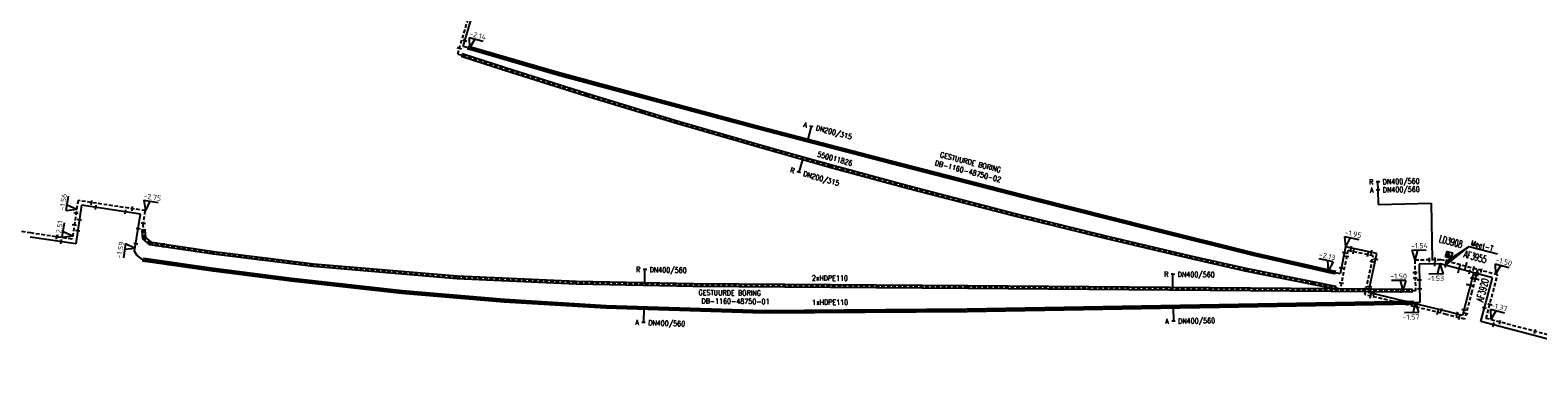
# Model space of a CAD drawing. Header units: millimetres. Extents: x 0 to 118318689, y 0 to 490460760.
# Tile 91 of 117: x 116185229 to 116446525, y 487666983 to 487728935. Entities that reach past the tile are written whole.
import ezdxf
from ezdxf.enums import TextEntityAlignment as Align

# ---------------------------------------------------------------- set-up
doc = ezdxf.new("R2010")
doc.units = ezdxf.units.MM
doc.header["$LTSCALE"] = 200
doc.linetypes.add('HIDDEN2', pattern=[4.7625, 3.175, -1.5875])
doc.layers.get('0').update_dxf_attribs({"color": 8})
for name, color, linetype in [('WT-C-AFSLUITER', 7, 'Continuous'), ('WT-C-kastLD', 7, 'Continuous'), ('WT-C-mof', 7, 'Continuous'), ('WT-I-diam', 7, 'Continuous'), ('WT-I-info', 7, 'Continuous'), ('WT-I-NAP', 7, 'Continuous'), ('WT-L-aanvoer', 6, 'Continuous'), ('WT-L-MANTELBUIS', 6, 'Continuous'), ('WT-L-retour', 6, 'HIDDEN2')]:
    doc.layers.add(name, color=color, linetype=linetype)
doc.styles.add('DIN17', font='ROMANS.SHX', dxfattribs={"width": 0.9})
doc.styles.add('ISOCP', font='ISOCP.SHX')

# ---------------------------------------------------------------- blocks, each defined once
blk = doc.blocks.new('LR-mof')
at = {"color": 0, "linetype": 'ByBlock', "lineweight": -2}
blk.add_line((0, -0.75), (0, 0.75), dxfattribs=at)
blk = doc.blocks.new('nap1')
at = {"color": 0, "linetype": 'Continuous'}
for p, q in [((-1, 3.5), (0, 0)), ((-1, 3.5), (4, 3.5)), ((1, 3.5), (0, 0))]:
    blk.add_line(p, q, dxfattribs=at)
at = {"color": 0, "linetype": 'Continuous', "style": 'ISOCP'}
for tag, p in [('*1', (1.7, 5)), ('*2', (4, 1.5))]:
    blk.add_attdef(tag, text='', height=1.8, dxfattribs=at).set_placement(p, align=Align.MIDDLE)
blk = doc.blocks.new('nap2')
at = {"color": 0, "linetype": 'Continuous'}
for p, q in [((1, 3.5), (-4, 3.5)), ((-1, 3.5), (0, 0)), ((1, 3.5), (0, 0))]:
    blk.add_line(p, q, dxfattribs=at)
at = {"color": 0, "linetype": 'Continuous', "style": 'ISOCP'}
for tag, p in [('*1', (-1.5, 5)), ('*2', (-4, 1.5))]:
    blk.add_attdef(tag, text='', height=1.8, dxfattribs=at).set_placement(p, align=Align.MIDDLE)
blk = doc.blocks.new('LR-AFS')
at = {"color": 0, "lineweight": -3, "const_width": 0.7}
blk.add_lwpolyline([(0, -1.5), (0, 1.5)], dxfattribs=at)
at = {"color": 7, "linetype": 'ByBlock', "lineweight": -2, "style": 'DIN17', "width": 0.9}
blk.add_attdef('*1', text='', height=2.5, dxfattribs=at).set_placement((0, 5), align=Align.MIDDLE)
at = {"color": 0, "linetype": 'ByBlock', "lineweight": -2, "style": 'DIN17', "width": 0.3, "flags": 1}
for tag, p in [('*2', (2.5, 1.5)), ('OCODE', (-7.5, -2.5)), ('ST', (-7.5, -5)), ('VCODE', (-2.5, -5)), ('NCODE', (-2.5, -2.5)), ('NIVO', (2.5, -5)), ('BC', (2.5, -2.5)), ('IMM', (7.5, -5)), ('RK', (7.5, -2.5)), ('VERTR', (-7.5, -10)), ('FABR', (-7.5, -7.5)), ('OPBLEN', (-2.5, -10)), ('TYPE', (-2.5, -7.5)), ('OPBOUW', (2.5, -7.5)), ('HULPST', (2.5, -10)), ('VERLSP', (7.5, -10)), ('BEDIEN', (7.5, -7.5)), ('BORDL', (-7.5, -15)), ('DEKM', (-7.5, -12.5)), ('PDATUM', (-2.5, -12.5)), ('BORDX', (-2.5, -15)), ('BORDY', (2.5, -15)), ('OPM', (2.5, -12.5)), ('BORDZ', (7.5, -15)), ('BORD', (7.5, -12.5))]:
    blk.add_attdef(tag, text='', height=1.8, dxfattribs=at).set_placement(p, align=Align.MIDDLE)
blk = doc.blocks.new('LR-kastLD')
at = {"color": 0, "linetype": 'ByBlock', "lineweight": -3}
blk.add_line((-1, 1), (1, -1), dxfattribs=at)
blk.add_lwpolyline([(-1, -1), (-1, 1), (1, 1), (1, -1)], close=True, dxfattribs=at)
blk.add_solid([(-1, 1), (-1, -1), (1, -1)], dxfattribs=at)
at = {"color": 7, "linetype": 'ByBlock', "lineweight": -3, "style": 'DIN17', "width": 0.7}
for tag, p in [('*1', (0, 5)), ('*2', (0, -5))]:
    blk.add_attdef(tag, text='', height=2.5, dxfattribs=at).set_placement(p, align=Align.MIDDLE)
at = {"color": 0, "linetype": 'ByBlock', "lineweight": -2, "style": 'DIN17', "width": 0.3, "flags": 1}
for tag, p in [('OCODE', (4.5, 1.25)), ('NCODE', (9.5, 1.25)), ('BC', (14.5, 1.25)), ('RK', (19.5, 1.25)), ('ST', (4.5, -1.25)), ('VCODE', (9.5, -1.25)), ('NIVO', (14.5, -1.25)), ('IMM', (19.5, -1.25))]:
    blk.add_attdef(tag, text='', height=1.8, dxfattribs=at).set_placement(p, align=Align.MIDDLE)
blk = doc.blocks.new('LR-hyp')
at = {"color": 7, "linetype": 'ByBlock', "lineweight": -3, "style": 'DIN17', "width": 0.9}
blk.add_attdef('*1', text='', height=1.8, dxfattribs=at).set_placement((0, 0), align=Align.MIDDLE)
at = {"color": 7, "linetype": 'ByBlock', "lineweight": -2, "style": 'DIN17', "width": 0.9, "flags": 1}
blk.add_attdef('*2', text='', height=1.8, dxfattribs=at).set_placement((0, -5), align=Align.MIDDLE)
blk = doc.blocks.new('LR-DIAB2')
at = {"color": 0, "linetype": 'Continuous', "lineweight": -3}
blk.add_line((0, 5), (0, 7.8), dxfattribs=at)
at = {"color": 0, "lineweight": -3}
blk.add_line((0, 0), (0, 5), dxfattribs=at)
for points in [[(0.61, 7.8), (0, 7.8), (-0.61, 7.8)], [(0.61, 5), (0, 5), (-0.61, 5)]]:
    blk.add_lwpolyline(points, dxfattribs=at)
at = {"color": 1, "lineweight": -3, "style": 'DIN17', "width": 0.9}
for tag, p in [('*1', (-1.61, 7.8)), ('*2', (-1.61, 5.02))]:
    blk.add_attdef(tag, text='', height=1.8, dxfattribs=at).set_placement(p, align=Align.MIDDLE_RIGHT)
for tag, p in [('*11', (1.61, 7.8)), ('*12', (1.61, 5))]:
    blk.add_attdef(tag, text='', height=1.8, dxfattribs=at).set_placement(p, align=Align.MIDDLE_LEFT)
blk = doc.blocks.new('LR-DIAB1')
at = {"color": 0, "lineweight": -3}
blk.add_line((0, 0), (0, 5), dxfattribs=at)
blk.add_lwpolyline([(0.61, 5), (0, 5), (-0.61, 5)], dxfattribs=at)
at = {"color": 1, "lineweight": -3, "style": 'DIN17', "width": 0.9}
blk.add_attdef('*1', text='', height=1.8, dxfattribs=at).set_placement((-1.61, 5), align=Align.MIDDLE_RIGHT)
blk.add_attdef('*11', text='', height=1.8, dxfattribs=at).set_placement((1.61, 5), align=Align.MIDDLE_LEFT)
blk = doc.blocks.new('LR-DIAO1')
at = {"color": 0, "lineweight": -3}
blk.add_line((0, 0), (0, -5), dxfattribs=at)
blk.add_lwpolyline([(0.61, -5), (0, -5), (-0.61, -5)], dxfattribs=at)
at = {"color": 1, "lineweight": -3, "style": 'DIN17', "width": 0.9}
blk.add_attdef('*1', text='', height=1.8, dxfattribs=at).set_placement((-1.61, -5), align=Align.MIDDLE_RIGHT)
blk.add_attdef('*11', text='', height=1.8, dxfattribs=at).set_placement((1.61, -5), align=Align.MIDDLE_LEFT)

msp = doc.modelspace()

# ---------------------------------------------------------------- linework, layer by layer
at = {"layer": 'WT-I-diam'}
for p, q in [((116418887, 487698755), (116428033, 487698944)), ((116428033, 487698944), (116428235, 487689150))]:
    msp.add_line(p, q, dxfattribs=at)
at = {"layer": 'WT-I-info', "lineweight": -3}
for p, q in [((116430452, 487688198, -2266), (116434626, 487691470)), ((116430730, 487688908), (116434626, 487691470)), ((116434626, 487691470), (116439520, 487690167))]:
    msp.add_line(p, q, dxfattribs=at)
at = {"layer": 'WT-L-aanvoer', "lineweight": -3}
for p, q in [((116260265, 487726123), (116262818, 487734742)), ((116261922, 487725686), (116260265, 487726123)), ((116264748, 487724857), (116261922, 487725686)), ((116276669, 487721402), (116264748, 487724857)), ((116291147, 487717487), (116276669, 487721402)), ((116311812, 487711978), (116291147, 487717487)), ((116334384, 487706064), (116311812, 487711978)), ((116359043, 487699728), (116334384, 487706064)), ((116194130, 487698611), (116193122, 487691907)), ((116204372, 487697070), (116194130, 487698611)), ((116379466, 487694578), (116359043, 487699728)), ((116203337, 487690640), (116204372, 487697070)), ((116397328, 487690147), (116379466, 487694578)), ((116193122, 487691907), (116185233, 487693094)), ((116203701, 487689981), (116203337, 487690640)), ((116413186, 487691377), (116412263, 487686729)), ((116418624, 487690255), (116413186, 487691377)), ((116204751, 487689176), (116203701, 487689981)), ((116216776, 487687445), (116204751, 487689176)), ((116412263, 487686729), (116397328, 487690147)), ((116417162, 487683503), (116418624, 487690255)), ((116429617, 487688459), (116425936, 487688383)), ((116425936, 487688383), (116426072, 487681757)), ((116432864, 487687598), (116429617, 487688459)), ((116230305, 487685702), (116216776, 487687445)), ((116249470, 487683575), (116230305, 487685702)), ((116438676, 487686056), (116432864, 487687598)), ((116435390, 487686928), (116434829, 487684746)), ((116436670, 487678495), (116438676, 487686056)), ((116267195, 487682082), (116249470, 487683575)), ((116430787, 487680202), (116417162, 487683503)), ((116434587, 487683804), (116433458, 487679501)), ((116434829, 487684746), (116434587, 487683804)), ((116284821, 487681000), (116267195, 487682082)), ((116312104, 487680148), (116284821, 487681000)), ((116347406, 487680409), (116312104, 487680148)), ((116426072, 487681757), (116347406, 487680409)), ((116433458, 487679501), (116430787, 487680202)), ((116480080, 487666983), (116436670, 487678495))]:
    msp.add_line(p, q, dxfattribs=at)
at = {"layer": 'WT-L-MANTELBUIS', "lineweight": -3}
for points in [[(116407397, 487684897), (116395817, 487687212), (116385983, 487689438), (116371282, 487692897), (116355798, 487696713), (116337460, 487701463), (116323783, 487705170), (116314059, 487707892), (116296840, 487712888), (116281519, 487717525), (116267464, 487721970), (116260122, 487724336), (116260275, 487724812), (116267616, 487722446), (116281667, 487718003), (116296982, 487713367), (116314196, 487708373), (116323916, 487705652), (116337588, 487701946), (116355921, 487697198), (116371399, 487693383), (116386096, 487689925), (116395921, 487687701), (116407495, 487685387), (116411433, 487684598), (116411335, 487684107)], [(116261168, 487725626), (116261296, 487726110), (116261989, 487725927), (116276736, 487721643), (116291212, 487717729), (116311876, 487712220), (116334447, 487706306), (116359105, 487699970), (116379527, 487694821), (116397386, 487690390), (116411344, 487687196), (116411232, 487686708), (116397270, 487689903), (116379405, 487694336), (116358981, 487699486), (116334321, 487705822), (116311748, 487711736), (116291083, 487717246), (116276601, 487721162), (116261856, 487725445)]]:
    msp.add_lwpolyline(points, close=True, dxfattribs=at)
for points, elevation in [([(116204770, 487692773), (116204619, 487694238), (116205117, 487694289), (116205246, 487693029), (116206202, 487692242), (116217057, 487690621), (116234345, 487688483), (116259225, 487686390), (116279859, 487685432), (116300132, 487685063), (116347753, 487684689), (116424705, 487684051), (116424701, 487683551), (116347749, 487684189), (116300125, 487684563), (116279843, 487684932), (116259192, 487685891), (116234293, 487687986), (116216989, 487690126), (116205991, 487691768), (116204770, 487692773)], -3087), ([(116249691, 487683827), (116267411, 487682335), (116285030, 487681253), (116312305, 487680401), (116347600, 487680662), (116424853, 487681986), (116424862, 487681486), (116347608, 487680162), (116312299, 487679901), (116285007, 487680753), (116267375, 487681836), (116249643, 487683330), (116230473, 487685457), (116216940, 487687200), (116204837, 487688943), (116204908, 487689438), (116217007, 487687696), (116230532, 487685953), (116249691, 487683827)], -2826)]:
    msp.add_lwpolyline(points, dxfattribs=dict(at, elevation=elevation))
at = {"layer": 'WT-L-retour', "lineweight": -3}
for p, q in [((116259331, 487724783), (116262468, 487735374)), ((116259331, 487724783), (116260199, 487724574)), ((116260199, 487724574), (116267540, 487722208)), ((116267540, 487722208), (116275634, 487719617)), ((116275634, 487719617), (116281593, 487717764)), ((116281593, 487717764), (116291309, 487714802)), ((116291309, 487714802), (116296911, 487713128)), ((116296911, 487713128), (116305600, 487710578)), ((116185348, 487693804), (116093717, 487709665)), ((116305600, 487710578), (116314127, 487708132)), ((116314127, 487708132), (116323849, 487705411)), ((116323849, 487705411), (116337524, 487701705)), ((116337524, 487701705), (116355860, 487696955)), ((116193526, 487699430), (116192517, 487692726)), ((116205192, 487697674), (116193526, 487699430)), ((116204811, 487695142), (116205192, 487697674)), ((116355860, 487696955), (116371340, 487693140)), ((116192517, 487692726), (116185340, 487693806)), ((116205046, 487692854), (116204811, 487695142)), ((116206090, 487691994), (116205046, 487692854)), ((116216939, 487690374), (116206090, 487691994)), ((116371340, 487693140), (116386040, 487689681)), ((116413590, 487690768), (116412272, 487684132)), ((116418011, 487689856), (116413590, 487690768)), ((116234234, 487688235), (116216939, 487690374)), ((116259124, 487686141), (116234234, 487688235)), ((116386040, 487689681), (116395869, 487687457)), ((116416553, 487683121), (116418011, 487689856)), ((116429704, 487689181), (116425201, 487689088)), ((116425201, 487689088), (116425310, 487683796)), ((116434028, 487688034), (116429704, 487689181)), ((116439556, 487686568), (116434028, 487688034)), ((116279767, 487685183), (116259124, 487686141)), ((116395869, 487687457), (116407446, 487685142)), ((116435654, 487685889), (116435086, 487683676)), ((116436067, 487687493), (116435654, 487685889)), ((116437551, 487679007), (116439556, 487686568)), ((116300044, 487684814), (116279767, 487685183)), ((116347667, 487684439), (116300044, 487684814)), ((116425310, 487683796), (116347667, 487684439)), ((116407446, 487685142), (116411415, 487684346)), ((116411415, 487684346), (116412272, 487684132)), ((116430661, 487679703), (116416553, 487683121)), ((116435086, 487683676), (116433826, 487678873)), ((116433826, 487678873), (116430661, 487679703)), ((116479563, 487667865), (116437551, 487679007))]:
    msp.add_line(p, q, dxfattribs=at)

# ---------------------------------------------------------------- block references
at = {"layer": 'WT-C-AFSLUITER', "linetype": 'Continuous'}
ref = msp.add_blockref('LR-AFS', (116432864, 487687598), dxfattribs=dict(at, xscale=499.9999999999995, yscale=499.9999999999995, zscale=499.9999999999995, rotation=345.1467000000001))
ref.add_attrib('*1', 'AF3955', dxfattribs={"layer": '0', "color": 7, "linetype": 'ByBlock', "lineweight": -2, "height": 1250, "rotation": 345.1467, "style": 'DIN17', "width": 0.65}).set_placement((116435688, 487689659), align=Align.MIDDLE)
for p, xscale, yscale, zscale, rotation in [((116434028, 487688034), 499.9999999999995, 499.9999999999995, 499.9999999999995, 345.1467000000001), ((116435654, 487685889), 500, 500, 500, 75.5817)]:
    msp.add_blockref('LR-AFS', p, dxfattribs=dict(at, xscale=xscale, yscale=yscale, zscale=zscale, rotation=rotation))
ref = msp.add_blockref('LR-AFS', (116434829, 487684746), dxfattribs=dict(at, xscale=500, yscale=500, zscale=500, rotation=75.5817))
ref.add_attrib('*1', 'AF3920', dxfattribs={"layer": '0', "color": 7, "linetype": 'ByBlock', "lineweight": -2, "height": 1250, "rotation": 75.5817, "style": 'DIN17', "width": 0.65}).set_placement((116436941, 487683905), align=Align.MIDDLE)
at = {"layer": 'WT-C-kastLD', "linetype": 'Continuous'}
ref = msp.add_blockref('LR-kastLD', (116431150, 487690014), dxfattribs=dict(at, xscale=500.0000000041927, yscale=500.0000000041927, zscale=500.0000000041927, rotation=345.146675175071))
ref.add_attrib('*1', 'LD3908', dxfattribs={"layer": '0', "color": 7, "linetype": 'ByBlock', "lineweight": -3, "height": 1250, "rotation": 345.14668, "style": 'DIN17', "width": 0.65}).set_placement((116431452, 487692303), align=Align.MIDDLE)
at = {"layer": 'WT-C-mof', "lineweight": -3}
for p, xscale, yscale, zscale, rotation in [((116260549, 487727082), 500, 500, 500, 73.50037126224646), ((116259615, 487725742), 500.0000000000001, 500.0000000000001, 500.0000000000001, 73.5003712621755), ((116261232, 487725868), 500.0000000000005, 500.0000000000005, 500.0000000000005, 345.2154560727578), ((116414165, 487691175), 499.9999999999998, 499.9999999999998, 499.9999999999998, 348.3415162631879), ((116414569, 487690566), 500, 500, 500, 348.3415162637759), ((116417645, 487690457), 499.9999999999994, 499.9999999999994, 499.9999999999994, 168.3415162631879), ((116412991, 487690396), 500.0000000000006, 500.0000000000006, 500.0000000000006, 258.7640695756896), ((116413395, 487689787), 499.9999999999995, 499.9999999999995, 499.9999999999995, 258.7640695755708), ((116417031, 487690058), 500, 500, 500, 168.3415162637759), ((116417799, 487688878), 500, 500, 500, 257.7845226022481), ((116418412, 487689277), 500, 500, 500, 257.7845226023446), ((116428617, 487688438), 500.0000000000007, 500.0000000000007, 500.0000000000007, 181.1813963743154), ((116428704, 487689160), 500.0000000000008, 500.0000000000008, 500.0000000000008, 181.1813963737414), ((116430584, 487688202), 500, 500, 500, 345.1466751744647), ((116430670, 487688924), 499.9999999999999, 499.9999999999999, 499.9999999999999, 345.1466751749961), ((116435390, 487687672), 500.0000000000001, 500.0000000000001, 500.0000000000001, 345.146675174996), ((116411288, 487686952), 500.0000000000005, 500.0000000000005, 500.0000000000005, 167.1100039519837), ((116412457, 487687710), 500.0000000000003, 500.0000000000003, 500.0000000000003, 78.76406957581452), ((116434713, 487687107), 500, 500, 500, 345.1466751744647), ((116435141, 487685959), 499.9999999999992, 499.9999999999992, 499.9999999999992, 255.58171591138), ((116435818, 487686524), 500.0000000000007, 500.0000000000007, 500.0000000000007, 255.581715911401), ((116436066, 487686748), 500, 500, 500, 345.1466751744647), ((116436744, 487687314), 500.0000000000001, 500.0000000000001, 500.0000000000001, 345.146675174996), ((116412467, 487685113), 499.9999999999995, 499.9999999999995, 499.9999999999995, 78.76406957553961), ((116416764, 487684099), 500.0000000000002, 500.0000000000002, 500.0000000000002, 77.78452260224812), ((116417374, 487684481), 499.9999999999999, 499.9999999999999, 499.9999999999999, 77.78452260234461), ((116417525, 487682886), 500, 500, 500, 346.3791273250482), ((116418134, 487683268), 500, 500, 500, 346.3791273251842), ((116432491, 487679755), 499.9999999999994, 499.9999999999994, 499.9999999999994, 165.3065562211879), ((116433712, 487680469), 500.0000000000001, 500.0000000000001, 500.0000000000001, 75.30655622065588), ((116432859, 487679126), 499.9999999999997, 499.9999999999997, 499.9999999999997, 165.30655622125), ((116434080, 487679840), 499.9999999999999, 499.9999999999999, 499.9999999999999, 75.30655622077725)]:
    msp.add_blockref('LR-mof', p, dxfattribs=dict(at, xscale=xscale, yscale=yscale, zscale=zscale, rotation=rotation))
at = {"layer": 'WT-C-mof', "linetype": 'Continuous', "lineweight": -3}
for p, xscale, yscale, zscale, rotation in [((116260199, 487724574), 500.0000000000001, 500.0000000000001, 500.0000000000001, 342.1354), ((116202936, 487698014), 499.9999999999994, 499.9999999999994, 499.9999999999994, 351.4429), ((116193194, 487697228), 499.9999999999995, 499.9999999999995, 499.9999999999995, 81.44290000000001), ((116193748, 487696067), 499.9999999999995, 499.9999999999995, 499.9999999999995, 81.44290000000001), ((116201734, 487697467), 499.9999999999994, 499.9999999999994, 499.9999999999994, 351.4429), ((116189850, 487693127), 499.9999999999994, 499.9999999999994, 499.9999999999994, 351.4429), ((116192889, 487695177, -2514), 499.9999999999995, 499.9999999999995, 499.9999999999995, 81.44290000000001), ((116193465, 487694186), 499.9999999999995, 499.9999999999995, 499.9999999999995, 81.44290000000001), ((116203959, 487694498), 499.9999999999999, 499.9999999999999, 499.9999999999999, 80.8548), ((116204856, 487695445), 499.9999999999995, 499.9999999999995, 499.9999999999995, 81.44290000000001), ((116204891, 487694365), 500.0000000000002, 500.0000000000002, 500.0000000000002, 275.8661), ((116190612, 487692284), 499.9999999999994, 499.9999999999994, 499.9999999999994, 351.4429), ((116203548, 487691947), 499.9999999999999, 499.9999999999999, 499.9999999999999, 80.8548), ((116207040, 487691852), 499.9999999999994, 499.9999999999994, 499.9999999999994, 351.5065), ((116208419, 487691646), 499.9999999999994, 499.9999999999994, 499.9999999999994, 351.5065), ((116205328, 487689093), 500.0000000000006, 500.0000000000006, 500.0000000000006, 351.8079), ((116209267, 487688526), 500.0000000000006, 500.0000000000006, 500.0000000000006, 351.8079), ((116427731, 487689140), 500, 500, 500, 1.1814), ((116425244, 487686974), 499.9999999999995, 499.9999999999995, 499.9999999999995, 271.1814), ((116425264, 487686003), 499.9999999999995, 499.9999999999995, 499.9999999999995, 271.1814), ((116425991, 487685683), 499.9999999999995, 499.9999999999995, 499.9999999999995, 271.1814), ((116411415, 487684346), 499.9999999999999, 499.9999999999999, 499.9999999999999, 345.9661), ((116422780, 487683817), 500, 500, 500, 359.5251), ((116426023, 487684159), 499.9999999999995, 499.9999999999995, 499.9999999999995, 271.1814), ((116423737, 487681717), 499.9999999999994, 499.9999999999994, 499.9999999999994, 0.9815999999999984), ((116429182, 487680061), 500, 500, 500, 346.3791), ((116429798, 487680442), 500, 500, 500, 346.3791), ((116437282, 487680802), 499.9999999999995, 499.9999999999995, 499.9999999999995, 75.1467), ((116438191, 487681419), 499.9999999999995, 499.9999999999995, 499.9999999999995, 75.1467), ((116438840, 487677920), 499.9999999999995, 499.9999999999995, 499.9999999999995, 345.1467), ((116439974, 487678364), 499.9999999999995, 499.9999999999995, 499.9999999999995, 345.1467), ((116446031, 487676758), 499.9999999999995, 499.9999999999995, 499.9999999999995, 345.1467)]:
    msp.add_blockref('LR-mof', p, dxfattribs=dict(at, xscale=xscale, yscale=yscale, zscale=zscale, rotation=rotation))
at = {"layer": 'WT-C-mof', "linetype": 'Continuous'}
for p, xscale, yscale, zscale, rotation in [((116195871, 487699077), 500, 500, 500, 351.4428669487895), ((116196603, 487698239), 500.0000000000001, 500.0000000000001, 500.0000000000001, 351.4428669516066)]:
    msp.add_blockref('LR-mof', p, dxfattribs=dict(at, xscale=xscale, yscale=yscale, zscale=zscale, rotation=rotation))
at = {"layer": 'WT-I-diam', "linetype": 'Continuous'}
for name, p, xscale, yscale, zscale, rotation, values in [('LR-DIAB1', (116320007, 487709831), 500, 500, 500, 345.3191392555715, {'*1': 'A', '*11': 'DN200/315'}), ('LR-DIAO1', (116319139, 487706729), 500, 500, 500, 344.3638932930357, {'*1': 'R', '*11': 'DN200/315'}), ('LR-DIAB2', (116418887, 487698755), 500.0000000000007, 500.0000000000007, 500.0000000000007, 1.181396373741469, {'*1': 'R', '*11': 'DN400/560', '*2': 'A', '*12': 'DN400/560'}), ('LR-DIAB1', (116291732, 487684965), 500, 500, 500, 358.9569941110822, {'*1': 'R', '*11': 'DN400/560'}), ('LR-DIAB1', (116383272, 487684144), 500, 500, 500, 359.5251243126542, {'*1': 'R', '*11': 'DN400/560'}), ('LR-DIAO1', (116291602, 487680788), 500, 500, 500, 358.2118575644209, {'*1': 'A', '*11': 'DN400/560'}), ('LR-DIAO1', (116383325, 487681024), 500, 500, 500, 0.9816444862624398, {'*1': 'A', '*11': 'DN400/560'})]:
    msp.add_blockref(name, p, dxfattribs=dict(at, xscale=xscale, yscale=yscale, zscale=zscale, rotation=rotation)).add_auto_attribs(values)
at = {"layer": 'WT-I-info', "linetype": 'Continuous'}
ref = msp.add_blockref('LR-hyp', (116324753, 487703513), dxfattribs=dict(at, xscale=500.0000000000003, yscale=500.0000000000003, zscale=500.0000000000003, rotation=344.8350747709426))
ref.add_attrib('*1', '550011826', dxfattribs={"layer": '0', "color": 7, "linetype": 'ByBlock', "lineweight": -3, "height": 900, "rotation": 344.83507, "style": 'DIN17', "width": 0.9}).set_placement((116324700, 487706665), align=Align.MIDDLE)
for p, xscale, yscale, zscale, rotation, values in [((116347752, 487704491), 500.0000000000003, 500.0000000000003, 500.0000000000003, 345.5894707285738, {'*1': 'DB-1160-48750-02'}), ((116307463, 487681978), 500.0000000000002, 500.0000000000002, 500.0000000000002, 359.5493662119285, {'*1': 'DB-1160-48750-01'})]:
    msp.add_blockref('LR-hyp', p, dxfattribs=dict(at, xscale=xscale, yscale=yscale, zscale=zscale, rotation=rotation)).add_auto_attribs(values)
at = {"layer": 'WT-I-NAP', "linetype": 'Continuous'}
ref = msp.add_blockref('nap1', (116261344, 487725839), dxfattribs=dict(at, xscale=500, yscale=500, zscale=500, rotation=345.2154560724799))
ref.add_attrib('*1', '-2.14', dxfattribs={"layer": '0', "color": 1, "linetype": 'Continuous', "height": 900, "rotation": 345.21546, "style": 'ISOCP'}).set_placement((116262804, 487728039), align=Align.MIDDLE)
ref = msp.add_blockref('nap1', (116193303, 487697950), dxfattribs=dict(at, xscale=500, yscale=500, zscale=500, rotation=81.44286694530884))
ref.add_attrib('*1', '-1.56', dxfattribs={"layer": '0', "color": 1, "linetype": 'Continuous', "height": 900, "rotation": 81.44287, "style": 'ISOCP'}).set_placement((116190957, 487699163), align=Align.MIDDLE)
ref = msp.add_blockref('nap1', (116205192, 487697674), dxfattribs=dict(at, xscale=499.9999999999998, yscale=499.9999999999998, zscale=499.9999999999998, rotation=351.4428669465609))
ref.add_attrib('*1', '-2.75', dxfattribs={"layer": '0', "color": 1, "linetype": 'Continuous', "height": 900, "rotation": 351.44287, "style": 'ISOCP'}).set_placement((116206405, 487700020), align=Align.MIDDLE)
ref = msp.add_blockref('nap1', (116192604, 487693302), dxfattribs=dict(at, xscale=499.9999999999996, yscale=499.9999999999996, zscale=499.9999999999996, rotation=81.44286694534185))
ref.add_attrib('*1', '-2.51', dxfattribs={"layer": '0', "color": 1, "linetype": 'Continuous', "height": 900, "rotation": 81.44287, "style": 'ISOCP'}).set_placement((116190258, 487694515), align=Align.MIDDLE)
ref = msp.add_blockref('nap1', (116413186, 487691377), dxfattribs=dict(at, xscale=499.9999999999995, yscale=499.9999999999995, zscale=499.9999999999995, rotation=348.7640695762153))
ref.add_attrib('*1', '-1.95', dxfattribs={"layer": '0', "color": 1, "linetype": 'Continuous', "height": 900, "rotation": 348.76407, "style": 'ISOCP'}).set_placement((116414507, 487693663), align=Align.MIDDLE)
ref = msp.add_blockref('nap2', (116203428, 487691202), dxfattribs=dict(at, xscale=500.0000000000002, yscale=500.0000000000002, zscale=500.0000000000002, rotation=80.8547798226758))
ref.add_attrib('*1', '-1.59', dxfattribs={"layer": '0', "color": 1, "linetype": 'Continuous', "height": 900, "rotation": 80.85478, "style": 'ISOCP'}).set_placement((116200841, 487690859), align=Align.MIDDLE)
ref = msp.add_blockref('nap2', (116410189, 487687203), dxfattribs=dict(at, xscale=500.0000000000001, yscale=500.0000000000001, zscale=500.0000000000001, rotation=347.1100039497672))
ref.add_attrib('*1', '-2.13', dxfattribs={"layer": '0', "color": 1, "linetype": 'Continuous', "height": 900, "rotation": 347.11, "style": 'ISOCP'}).set_placement((116410016, 487689808), align=Align.MIDDLE)
ref = msp.add_blockref('nap1', (116425201, 487689088), dxfattribs=dict(at, xscale=500, yscale=500, zscale=500, rotation=1.181396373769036))
ref.add_attrib('*1', '-1.54', dxfattribs={"layer": '0', "color": 1, "linetype": 'Continuous', "height": 900, "rotation": 1.1814, "style": 'ISOCP'}).set_placement((116426000, 487691605), align=Align.MIDDLE)
ref = msp.add_blockref('nap1', (116429617, 487688459), dxfattribs=dict(at, xscale=499.9999999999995, yscale=499.9999999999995, zscale=499.9999999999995, rotation=181.181396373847))
ref.add_attrib('*1', '-1.53', dxfattribs={"layer": '0', "color": 1, "linetype": 'Continuous', "height": 900, "rotation": 1.1814, "style": 'ISOCP'}).set_placement((116428818, 487685942), align=Align.MIDDLE)
ref = msp.add_blockref('nap1', (116439174, 487686669), dxfattribs=dict(at, xscale=500, yscale=500, zscale=500, rotation=345.1466751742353))
ref.add_attrib('*1', '-1.50', dxfattribs={"layer": '0', "color": 1, "linetype": 'Continuous', "height": 900, "rotation": 345.14668, "style": 'ISOCP'}).set_placement((116440637, 487688867), align=Align.MIDDLE)
ref = msp.add_blockref('nap2', (116423121, 487683814), dxfattribs=dict(at, xscale=500.0000000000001, yscale=500.0000000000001, zscale=500.0000000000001, rotation=359.5251243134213))
ref.add_attrib('*1', '-1.50', dxfattribs={"layer": '0', "color": 1, "linetype": 'Continuous', "height": 900, "rotation": 359.52512, "style": 'ISOCP'}).set_placement((116422392, 487686320), align=Align.MIDDLE)
ref = msp.add_blockref('nap1', (116425363, 487681745), dxfattribs=dict(at, xscale=500.0000000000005, yscale=500.0000000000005, zscale=500.0000000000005, rotation=180.9816444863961))
ref.add_attrib('*1', '-1.57', dxfattribs={"layer": '0', "color": 1, "linetype": 'Continuous', "height": 900, "rotation": 0.98164, "style": 'ISOCP'}).set_placement((116424556, 487679230), align=Align.MIDDLE)
ref = msp.add_blockref('nap1', (116438368, 487678790), dxfattribs=dict(at, xscale=499.9999999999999, yscale=499.9999999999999, zscale=499.9999999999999, rotation=345.1466751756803))
ref.add_attrib('*1', '-1.37', dxfattribs={"layer": '0', "color": 1, "linetype": 'Continuous', "height": 900, "rotation": 345.14668, "style": 'ISOCP'}).set_placement((116439830, 487680988), align=Align.MIDDLE)

# ---------------------------------------------------------------- texts
at = {"layer": 'WT-I-info', "lineweight": -3, "style": 'DIN17', "width": 0.9}
msp.add_text('GESTUURDE BORING', height=900, rotation=345.58947, dxfattribs=at).set_placement((116348078, 487705609), align=Align.CENTER)
for s, rotation, p in [('Meet-T', 345.09022, (116434806, 487691687)), ('GESTUURDE BORING', 359.54937, (116301047, 487683035))]:
    msp.add_text(s, height=900, rotation=rotation, dxfattribs=at).set_placement(p)
at = {"layer": 'WT-L-MANTELBUIS', "lineweight": -3, "style": 'DIN17', "width": 0.9}
for s, rotation, p in [('2xHDPE110', 359.54937, (116323821, 487685548)), ('1xHDPE110', 0.42334, (116323873, 487681367))]:
    msp.add_text(s, height=900, rotation=rotation, dxfattribs=at).set_placement(p, align=Align.CENTER)

doc.saveas('drawing.dxf')
